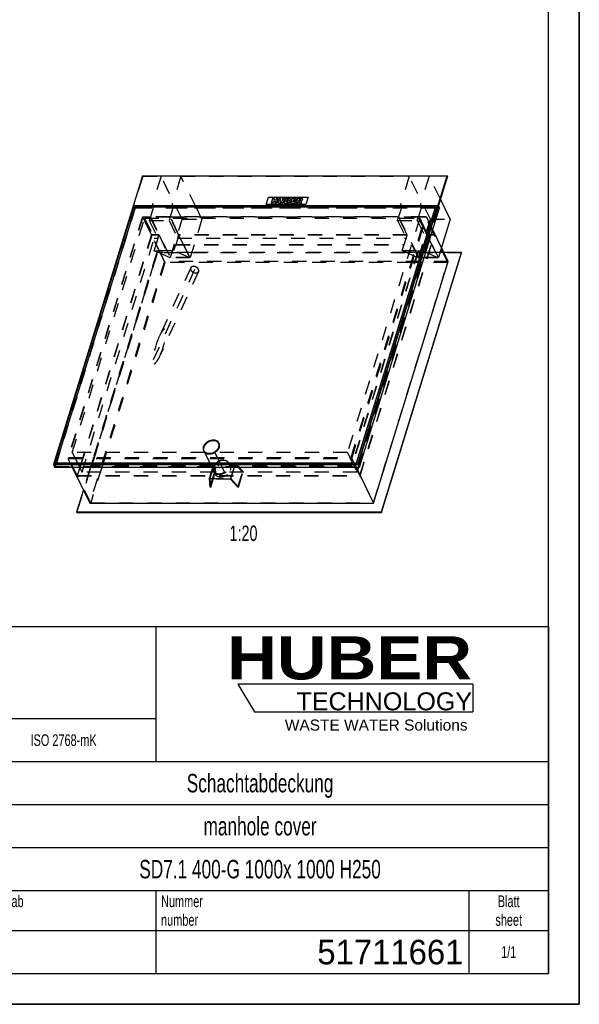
# Model space of a CAD drawing. Header units: millimetres. Extents: x 0 to 8400, y 0 to 5940.
# Tile 3 of 4: x 6577 to 8400, y 0 to 3206. Entities that reach past the tile are written whole.
import ezdxf

# ---------------------------------------------------------------- set-up
doc = ezdxf.new("R2010")
doc.units = ezdxf.units.MM
doc.header["$LTSCALE"] = 462
doc.linetypes.add('HIDDEN', pattern=[0.2, 0.1, -0.1])
doc.layers.get('0').update_dxf_attribs({"linetype": 'CONTINUOUS'})
for name, color, linetype in [('_ACHSEN', 7, 'CONTINUOUS'), ('_KURVEN', 7, 'CONTINUOUS'), ('_ZEICHNUNGSELEM', 7, 'CONTINUOUS'), ('DEFAULT_2', 8, 'HIDDEN'), ('HUBER_Logo_BL2', 7, 'CONTINUOUS')]:
    doc.layers.add(name, color=color, linetype=linetype)
doc.styles.get("Standard").update_dxf_attribs({"font": 'txt', "width": 0.7})
doc.styles.add('TEXTSTYLE_2', font='ariblk.ttf')
doc.styles.add('TEXTSTYLE_3', font='arial.ttf')
doc.styles.add('TEXTSTYLE_4', font='txt', dxfattribs={"width": 0.8})
doc.styles.add('TEXTSTYLE_5', font='txt')

# ---------------------------------------------------------------- blocks, each defined once
blk = doc.blocks.new('HUBER_LOGO_BL2', base_point=(7675, 1007.5))
at = {"layer": 'HUBER_Logo_BL2', "color": 5, "linetype": 'Continuous'}
for p, q in [((8052.9, 1042), (7287.9, 1042)), ((7287.9, 1042), (7341.9, 952)), ((8052.9, 1042), (8052.9, 952)), ((7341.9, 952), (8052.9, 952))]:
    blk.add_line(p, q, dxfattribs=at)
at = {"layer": 'HUBER_Logo_BL2', "color": 2, "linetype": 'Continuous', "attachment_point": 3, "line_spacing_factor": 0.78}
for s, insert, char_height, width, style in [('HUBER\\P\\fArial;\\H58.5;TECHNOLOGY ', (8050.7, 1198.2), 140.4, 775.343, 'TEXTSTYLE_2'), ('WASTE WATER Solutions', (8036, 927.2), 36, 594.067, 'TEXTSTYLE_3')]:
    blk.add_mtext(s, dxfattribs=dict(at, insert=insert, char_height=char_height, width=width, style=style))
blk = doc.blocks.new('*T16')
at = {"color": 3, "linetype": 'Continuous'}
for p, q in [((0, 0), (3680, 0)), ((0, 0), (0, -1130)), ((2400, 0), (2400, -440)), ((3680, 0), (3680, -1130)), ((0, -300), (2400, -300)), ((1800, -300), (1800, -1130)), ((0, -440), (3680, -440)), ((160, -440), (160, -860)), ((540, -440), (540, -990)), ((770, -440), (770, -860)), ((940, -440), (940, -990)), ((1254, -440), (1254, -860)), ((1568, -440), (1568, -860)), ((0, -524), (1800, -524)), ((0, -608), (1800, -608)), ((1800, -580), (3680, -580)), ((0, -692), (1800, -692)), ((1800, -720), (3680, -720)), ((940, -776), (1800, -776)), ((0, -860), (3680, -860)), ((2400, -860), (2400, -1130)), ((3420, -860), (3420, -1130)), ((0, -990), (3680, -990)), ((0, -1130), (3680, -1130))]:
    blk.add_line(p, q, dxfattribs=at)
at = {"layer": '_ZEICHNUNGSELEM', "color": 2, "linetype": 'Continuous', "line_spacing_factor": 0.96}
for s, insert, char_height, width, attachment_point in [('Diese Zeichnung ist geistiges Eigentum der Fa. HUBER SE und damit urheberrechtlich \\Pgeschuetzt. Zuwiderhandlungen verpflichten zum Schadensersatz.\\PThis is a copyrighted drawing which is the intellectual property of HUBER SE.\\PAny contravening offender will be held liabel for payment of damages.', (17.5, -39.8), 38, 4429.714, 1), ('Technische Aenderungen vorbehalten / Subject to change', (17.5, -350), 40, 3049.524, 1), ('ISO 2768-mK', (2100, -351), 38, 665.905, 2), ('Datum/Date', (1271.5, -463), 38, 584.476, 1), ('Name', (1684, -463), 38, 253.333, 2), ('Schachtabdeckung', (2740, -480), 60, 1360, 2), ('Bear./Rev.', (957.5, -547), 38, 544.667, 1), ('ged', (1684, -547), 38, 177.333, 2), ('01.12.2021', (1411, -547), 38, 530.19, 2), ('Gepr./Appr.', (957.5, -631), 38, 598.952, 1), ('||', (1684, -631), 38, 101.333, 2), ('manhole cover', (2740, -620), 60, 1128.571, 2), ('-', (80, -631), 38, 68.762, 2), ('-', (350, -631), 38, 68.762, 2), ('-', (655, -631), 38, 68.762, 2), ('-', (855, -631), 38, 68.762, 2), ('Revi-\\Psion', (17.5, -726.6), 38, 276.857, 1), ('Aenderung\\PModification', (350, -726.6), 38, 591.714, 2), ('Tag\\PDate', (655, -726.6), 38, 220.762, 2), ('Norm. ', (957.5, -715), 38, 351.048, 1), ('Name', (855, -757), 38, 253.333, 2), ('SD7.1 400-G 1000x 1000 H250', (2740, -760), 60, 2454.286, 2), ('Projekt\\Pproject', (17.5, -875.6), 38, 367.333, 1), ('Massstab\\Pscale', (1817.5, -875.6), 38, 448.762, 1), ('Nummer\\Pnumber', (2417.5, -875.6), 38, 372.762, 1), ('Blatt\\Psheet', (3550, -875.6), 38, 260.571, 2), ('Simple Model', (1370, -906), 38, 656.857, 2), ('1:10', (1817.5, -1041), 38, 188.19, 1), ('1/1', (3550, -1041), 38, 159.238, 2)]:
    blk.add_mtext(s, dxfattribs=dict(at, insert=insert, char_height=char_height, width=width, attachment_point=attachment_point))
for s, insert, char_height, width, attachment_point, style in [('51711661', (3402.5, -1020), 80, 853.333, 3, 'TEXTSTYLE_5'), ('-', (17.5, -1035), 50, 36.667, 1, 'TEXTSTYLE_4')]:
    blk.add_mtext(s, dxfattribs=dict(at, insert=insert, char_height=char_height, width=width, attachment_point=attachment_point, style=style))

msp = doc.modelspace()

# ---------------------------------------------------------------- linework, layer by layer
at = {"color": 7, "linetype": 'Continuous'}
for p, q in [((8400, 0), (8400, 5940)), ((6977.08, 2697.1), (6686.6, 1757.11)), ((6977.08, 2697.1), (7969.98, 2697.1)), ((7679.5, 1757.11), (7969.98, 2697.1)), ((7970.59, 2695.85), (7941.06, 2600.29)), ((7970.59, 2695.85), (7969.98, 2697.1)), ((6948.9, 2599.97), (6688.92, 1758.67)), ((7938.12, 2599.97), (6948.9, 2599.97)), ((6952.29, 2593.06), (6948.9, 2599.97)), ((7678.14, 1758.67), (7938.12, 2599.97)), ((7944.72, 2592.83), (7941.06, 2600.29)), ((7979.36, 2555.99), (7947.46, 2621)), ((6952.98, 2595.27), (6695.9, 1763.37)), ((7931.14, 2595.27), (6952.98, 2595.27)), ((7674.07, 1763.37), (7931.14, 2595.27)), ((7674.68, 1762.13), (7931.75, 2594.02)), ((7683.77, 1748.4), (7944.72, 2592.83)), ((7931.14, 2595.27), (7931.75, 2594.02)), ((7935.82, 2592.51), (7931.28, 2592.51)), ((7979.36, 2555.99), (7950.83, 2463.69)), ((7973.06, 2418.39), (7922.59, 2521.23)), ((7755.15, 1602.95), (8016.1, 2447.37)), ((7755.76, 1601.7), (8016.71, 2446.13)), ((8016.1, 2447.37), (7958.84, 2447.37)), ((8016.1, 2447.37), (8016.71, 2446.13)), ((7730.03, 1631.93), (7973.06, 2418.39)), ((7177.33, 1801.93), (7176.72, 1803.18)), ((7225.81, 1825.72), (7225.2, 1826.97)), ((6695.9, 1763.37), (6696.51, 1762.13)), ((6695.9, 1763.37), (7674.07, 1763.37)), ((7674.07, 1763.37), (7674.68, 1762.13)), ((6686.6, 1757.11), (6690.87, 1748.4)), ((6686.6, 1757.11), (7679.5, 1757.11)), ((6688.92, 1758.67), (7678.14, 1758.67)), ((6690.87, 1748.4), (7683.77, 1748.4)), ((6696.17, 1762.82), (6694.89, 1758.67)), ((6696.51, 1762.13), (7674.68, 1762.13)), ((6748.13, 1748.4), (6805.28, 1631.93)), ((7672.87, 1748.4), (7730.03, 1631.93)), ((7679.5, 1757.11), (7683.77, 1748.4)), ((6784.37, 1674.54), (6762.25, 1602.95)), ((6762.25, 1602.95), (6762.86, 1601.7)), ((6762.25, 1602.95), (7755.15, 1602.95)), ((6805.28, 1631.93), (7730.03, 1631.93)), ((7755.15, 1602.95), (7755.76, 1601.7)), ((6762.86, 1601.7), (7755.76, 1601.7)), ((0, 0), (8400, 0))]:
    msp.add_line(p, q, dxfattribs=at)
at = {"color": 3, "linetype": 'Continuous'}
for p, q in [((8400, 5940), (8400, 0)), ((8400, 0), (0, 0))]:
    msp.add_line(p, q, dxfattribs=at)
at = {"color": 5, "linetype": 'Continuous'}
for p, q in [((8300, 100), (8300, 5840)), ((100, 100), (8300, 100))]:
    msp.add_line(p, q, dxfattribs=at)
at = {"color": 7, "linetype": 'Continuous'}
for points, knots in [([(7207.5, 1836.22), (7203.99, 1836.22), (7196.81, 1834.95), (7188.72, 1830.87), (7183.17, 1826.32), (7178.77, 1821.34), (7176.48, 1816.88), (7175.75, 1813.83)], [0, 0, 0, 0, 0.2546281, 0.5187276, 0.6482987, 0.772853, 1, 1, 1, 1]), ([(7225.2, 1826.97), (7224.5, 1828.39), (7222.55, 1831.08), (7218.36, 1834.05), (7213.2, 1835.85), (7209.44, 1836.22), (7207.5, 1836.22)], [0, 0, 0, 0, 0.2268552, 0.4650458, 0.7220539, 1, 1, 1, 1]), ([(7175.75, 1813.83), (7175.32, 1812.02), (7174.97, 1808.34), (7175.95, 1804.76), (7176.72, 1803.18)], [0, 0, 0, 0, 0.5145726, 1, 1, 1, 1]), ([(7176.72, 1803.18), (7177.42, 1801.75), (7179.38, 1799.06), (7183.56, 1796.1), (7188.72, 1794.29), (7192.48, 1793.92), (7194.43, 1793.92)], [0, 0, 0, 0, 0.2268552, 0.4650458, 0.7220539, 1, 1, 1, 1]), ([(7194.43, 1793.92), (7199.12, 1793.92), (7206.32, 1795.62), (7214.61, 1800.3), (7219.97, 1804.91), (7224, 1810.25), (7226.4, 1816), (7226.96, 1821.76), (7225.98, 1825.38), (7225.2, 1826.97)], [0, 0, 0, 0, 0.2699398, 0.4094269, 0.5451067, 0.6729258, 0.7905546, 0.8983622, 1, 1, 1, 1])]:
    msp.add_open_spline(points, degree=3, knots=knots, dxfattribs=at)
at = {"layer": '_ACHSEN', "color": 8, "linetype": 'HIDDEN'}
for p, q in [((7226.71, 1826.16), (7226.1, 1827.41)), ((7179.85, 1796.99), (6748.27, 1796.99)), ((7176.43, 1801.49), (7175.82, 1802.74)), ((7188.09, 1780.2), (7179.85, 1796.99)), ((7644.46, 1796.99), (7212.89, 1796.99)), ((7221.13, 1780.2), (7212.89, 1796.99)), ((7196.95, 1762.13), (7188.09, 1780.2)), ((7229.99, 1762.13), (7221.13, 1780.2)), ((7211.57, 1732.34), (6780, 1732.34)), ((7209.13, 1753.1), (6810.82, 1753.1)), ((7209.74, 1751.85), (6811.43, 1751.85)), ((7198.65, 1758.67), (7196.95, 1762.13)), ((7203.69, 1748.4), (7198.65, 1758.67)), ((7211.57, 1732.34), (7203.69, 1748.4)), ((7213.04, 1726.9), (7208.77, 1735.6)), ((7209.74, 1751.85), (7209.13, 1753.1)), ((7231.69, 1758.67), (7229.99, 1762.13)), ((7236.73, 1748.4), (7231.69, 1758.67)), ((7244.61, 1732.34), (7236.73, 1748.4)), ((7676.19, 1732.34), (7244.61, 1732.34)), ((7259.83, 1758.67), (7258.43, 1761.52)), ((7263.31, 1751.57), (7259.83, 1758.67)), ((7658.19, 1753.1), (7259.88, 1753.1)), ((7260.49, 1751.85), (7259.88, 1753.1)), ((7658.8, 1751.85), (7260.49, 1751.85))]:
    msp.add_line(p, q, dxfattribs=at)
at = {"layer": '_ACHSEN', "color": 7, "linetype": 'Continuous'}
for centre, start, end in [((7213.58, 1819.72), 28.54658, 31.54782), ((7189.57, 1807.94), 200.72912, 203.38265)]:
    msp.add_arc(centre, 14.63, start, end, dxfattribs=at)
at = {"layer": '_ACHSEN', "color": 8, "linetype": 'HIDDEN'}
for centre, radius, start, end in [((7195.99, 1807.58), 21.15, 162.82507, 164.23364), ((7189.53, 1807.92), 14.59, 203.3836, 206.13797), ((7213.62, 1819.74), 14.58, 26.13886, 28.54528), ((7208.08, 1819.56), 19.23, 346.49786, 348.05531), ((7250.03, 1745.07), 14.79, 13.0439, 26.0848)]:
    msp.add_arc(centre, radius, start, end, dxfattribs=at)
at = {"layer": '_ACHSEN', "color": 7, "linetype": 'Continuous'}
for points, knots in [([(7226.1, 1827.41), (7225.63, 1828.37), (7224.45, 1830.22), (7221.25, 1833.42), (7215.76, 1836.25), (7208.01, 1837.37), (7199.64, 1836.33), (7192.8, 1833.78), (7187.71, 1830.81), (7181.13, 1825.89), (7176.73, 1820.13), (7175.17, 1815.07)], [0, 0, 0, 0, 0.0509115, 0.1029645, 0.2135632, 0.3362482, 0.4697974, 0.6094202, 0.6796156, 0.7488696, 1, 1, 1, 1]), ([(7226.04, 1827.37), (7225.13, 1828.85), (7222.68, 1831.59), (7219.5, 1833.37), (7217.78, 1834.06)], [0, 0, 0, 0, 0.4842044, 1, 1, 1, 1]), ([(7226.75, 1815.07), (7227.39, 1817.14), (7227.87, 1820.4), (7227.25, 1824.58), (7226.54, 1826.5), (7226.1, 1827.41)], [0, 0, 0, 0, 0.5161113, 0.7604342, 1, 1, 1, 1]), ([(7175.17, 1815.07), (7174.53, 1813), (7174.05, 1809.75), (7174.67, 1805.57), (7175.38, 1803.64), (7175.82, 1802.74)], [0, 0, 0, 0, 0.5161113, 0.7604342, 1, 1, 1, 1]), ([(7175.63, 1813.33), (7175.13, 1811.56), (7174.61, 1807.97), (7175.27, 1804.38), (7175.89, 1802.76)], [0, 0, 0, 0, 0.5156782, 1, 1, 1, 1]), ([(7175.82, 1802.74), (7176.3, 1801.77), (7177.47, 1799.93), (7180.68, 1796.72), (7186.16, 1793.9), (7193.92, 1792.78), (7202.28, 1793.81), (7209.12, 1796.36), (7214.21, 1799.33), (7220.79, 1804.25), (7225.19, 1810.02), (7226.75, 1815.07)], [0, 0, 0, 0, 0.0509115, 0.1029645, 0.2135632, 0.3362482, 0.4697974, 0.6094202, 0.6796156, 0.7488696, 1, 1, 1, 1]), ([(7177.33, 1801.93), (7178.08, 1800.42), (7180.2, 1797.57), (7183.14, 1795.61), (7184.75, 1794.84)], [0, 0, 0, 0, 0.4864183, 1, 1, 1, 1]), ([(7226.9, 1815.58), (7227.26, 1817.31), (7227.51, 1820.82), (7226.55, 1824.22), (7225.81, 1825.72)], [0, 0, 0, 0, 0.5134471, 1, 1, 1, 1])]:
    msp.add_open_spline(points, degree=3, knots=knots, dxfattribs=at)
at = {"layer": '_ACHSEN', "color": 8, "linetype": 'HIDDEN'}
for points, knots in [([(7208.11, 1834.98), (7203.41, 1834.98), (7196.21, 1833.28), (7187.92, 1828.6), (7182.56, 1823.99), (7178.54, 1818.65), (7176.13, 1812.9), (7175.58, 1807.14), (7176.55, 1803.52), (7177.33, 1801.93)], [0, 0, 0, 0, 0.2699398, 0.4094269, 0.5451067, 0.6729258, 0.7905546, 0.8983622, 1, 1, 1, 1]), ([(7217.78, 1834.06), (7214.06, 1835.55), (7207.59, 1836.21), (7199.21, 1834.67), (7192.84, 1832.27), (7186.97, 1828.78), (7180.52, 1823.17), (7176.97, 1817.68), (7175.78, 1813.83)], [0, 0, 0, 0, 0.2352861, 0.3651691, 0.4989674, 0.6329248, 0.7632601, 1, 1, 1, 1]), ([(7225.81, 1825.72), (7225.11, 1827.15), (7223.16, 1829.84), (7218.97, 1832.8), (7213.81, 1834.61), (7210.05, 1834.98), (7208.11, 1834.98)], [0, 0, 0, 0, 0.2268552, 0.4650458, 0.7220539, 1, 1, 1, 1]), ([(7176.43, 1801.49), (7176.64, 1801.07), (7177.55, 1799.42), (7178.79, 1797.94), (7179.85, 1796.99)], [0, 0, 0, 0, 0.2478635, 1, 1, 1, 1]), ([(7179.85, 1796.99), (7180.76, 1796.16), (7182.84, 1794.66), (7186.45, 1793.07), (7190.49, 1792.1), (7196.43, 1791.67), (7204.22, 1792.86), (7210.1, 1795.37), (7212.89, 1796.99)], [0, 0, 0, 0, 0.1056676, 0.2170969, 0.3351133, 0.4596885, 0.7243293, 1, 1, 1, 1]), ([(7179.85, 1796.99), (7180.76, 1796.16), (7182.84, 1794.66), (7186.45, 1793.07), (7190.49, 1792.1), (7196.43, 1791.67), (7204.22, 1792.86), (7210.1, 1795.37), (7212.89, 1796.99)], [0, 0, 0, 0, 0.1056676, 0.2170969, 0.3351133, 0.4596885, 0.7243293, 1, 1, 1, 1]), ([(7195.04, 1792.68), (7198.55, 1792.68), (7205.72, 1793.95), (7213.82, 1798.03), (7219.36, 1802.58), (7223.77, 1807.56), (7226.05, 1812.02), (7226.78, 1815.07)], [0, 0, 0, 0, 0.2546281, 0.5187276, 0.6482987, 0.772853, 1, 1, 1, 1]), ([(7212.89, 1796.99), (7216.31, 1798.98), (7222.29, 1803.77), (7226.31, 1810.42), (7227.36, 1813.83)], [0, 0, 0, 0, 0.5258768, 1, 1, 1, 1]), ([(7227.36, 1813.83), (7228, 1815.9), (7228.48, 1819.15), (7227.86, 1823.33), (7227.15, 1825.26), (7226.71, 1826.16)], [0, 0, 0, 0, 0.5161113, 0.7604342, 1, 1, 1, 1]), ([(7184.75, 1794.84), (7185.5, 1794.48), (7188.78, 1793.17), (7192.35, 1792.68), (7195.04, 1792.68)], [0, 0, 0, 0, 0.23708, 1, 1, 1, 1]), ([(7258.43, 1761.52), (7257.99, 1762.41), (7256.92, 1764.13), (7254.03, 1767.16), (7249.12, 1769.95), (7242.09, 1771.37), (7234.39, 1770.91), (7226.61, 1768.63), (7217.27, 1763.6), (7211.51, 1757.65), (7209.13, 1753.1)], [0, 0, 0, 0, 0.050653, 0.1022921, 0.2112763, 0.3312744, 0.4619214, 0.5996853, 0.7392625, 1, 1, 1, 1]), ([(7208.12, 1747.94), (7207.48, 1745.86), (7207, 1742.61), (7207.62, 1738.43), (7208.33, 1736.51), (7208.77, 1735.6)], [0, 0, 0, 0, 0.5161113, 0.7604342, 1, 1, 1, 1]), ([(7209.74, 1751.85), (7209.57, 1751.53), (7208.95, 1750.27), (7208.43, 1748.94), (7208.12, 1747.94)], [0, 0, 0, 0, 0.2556699, 1, 1, 1, 1]), ([(7208.77, 1735.6), (7209.24, 1734.64), (7210.42, 1732.79), (7213.62, 1729.59), (7219.1, 1726.76), (7226.86, 1725.64), (7235.22, 1726.68), (7242.06, 1729.23), (7247.16, 1732.2), (7253.73, 1737.12), (7258.13, 1742.88), (7259.7, 1747.94)], [0, 0, 0, 0, 0.0509115, 0.1029645, 0.2135632, 0.3362482, 0.4697974, 0.6094202, 0.6796156, 0.7488696, 1, 1, 1, 1]), ([(7212.39, 1739.24), (7211.75, 1737.16), (7211.27, 1733.91), (7211.89, 1729.73), (7212.6, 1727.8), (7213.04, 1726.9)], [0, 0, 0, 0, 0.5161113, 0.7604342, 1, 1, 1, 1]), ([(7211.57, 1732.34), (7212.48, 1731.51), (7214.57, 1730.01), (7218.17, 1728.42), (7222.22, 1727.45), (7228.16, 1727.03), (7235.95, 1728.21), (7241.83, 1730.72), (7244.61, 1732.34)], [0, 0, 0, 0, 0.1056676, 0.2170969, 0.3351133, 0.4596885, 0.7243293, 1, 1, 1, 1]), ([(7263.31, 1751.57), (7262.84, 1752.53), (7261.66, 1754.38), (7258.46, 1757.59), (7252.98, 1760.41), (7245.22, 1761.53), (7236.86, 1760.5), (7230.02, 1757.94), (7224.92, 1754.97), (7218.35, 1750.06), (7213.95, 1744.29), (7212.39, 1739.24)], [0, 0, 0, 0, 0.0509115, 0.1029645, 0.2135632, 0.3362482, 0.4697974, 0.6094202, 0.6796156, 0.7488696, 1, 1, 1, 1]), ([(7213.04, 1726.9), (7213.51, 1725.94), (7214.69, 1724.09), (7217.89, 1720.88), (7223.37, 1718.06), (7231.13, 1716.94), (7239.49, 1717.97), (7246.33, 1720.53), (7251.43, 1723.5), (7258, 1728.41), (7262.4, 1734.18), (7263.97, 1739.24)], [0, 0, 0, 0, 0.0509115, 0.1029645, 0.2135632, 0.3362482, 0.4697974, 0.6094202, 0.6796156, 0.7488696, 1, 1, 1, 1]), ([(7259.88, 1753.1), (7260.02, 1754.56), (7259.94, 1757.47), (7259.05, 1760.25), (7258.43, 1761.52)], [0, 0, 0, 0, 0.5092385, 1, 1, 1, 1]), ([(7259.7, 1747.94), (7259.8, 1748.26), (7260.16, 1749.55), (7260.4, 1750.87), (7260.49, 1751.85)], [0, 0, 0, 0, 0.255631, 1, 1, 1, 1]), ([(7263.97, 1739.24), (7264.44, 1740.75), (7265.02, 1743.82), (7264.78, 1746.95), (7264.44, 1748.41)], [0, 0, 0, 0, 0.5150137, 1, 1, 1, 1])]:
    msp.add_open_spline(points, degree=3, knots=knots, dxfattribs=at)
at = {"layer": '_KURVEN', "color": 4, "linetype": 'Continuous'}
for p, q in [((7380.25, 2603.88), (7387.51, 2627.38)), ((7509.2, 2603.88), (7380.25, 2603.88)), ((7387.51, 2627.38), (7516.46, 2627.38)), ((7400.95, 2623.46), (7396.11, 2607.8)), ((7396.11, 2607.8), (7401.8, 2607.8)), ((7406.64, 2623.46), (7400.95, 2623.46)), ((7401.8, 2607.8), (7403.76, 2614.14)), ((7403.76, 2614.14), (7409.98, 2614.14)), ((7404.95, 2617.98), (7406.64, 2623.46)), ((7411.17, 2617.98), (7404.95, 2617.98)), ((7409.98, 2614.14), (7408.02, 2607.8)), ((7408.02, 2607.8), (7413.74, 2607.8)), ((7412.86, 2623.46), (7411.17, 2617.98)), ((7418.58, 2623.46), (7412.86, 2623.46)), ((7413.74, 2607.8), (7418.58, 2623.46)), ((7422.38, 2623.46), (7419.49, 2614.12)), ((7428.06, 2623.46), (7422.38, 2623.46)), ((7425.1, 2613.9), (7428.06, 2623.46)), ((7434.35, 2623.46), (7431.39, 2613.9)), ((7440.03, 2623.46), (7434.35, 2623.46)), ((7437.14, 2614.12), (7440.03, 2623.46)), ((7443.81, 2623.46), (7438.97, 2607.8)), ((7438.97, 2607.8), (7448.8, 2607.8)), ((7454.47, 2623.46), (7443.81, 2623.46)), ((7445.75, 2611.16), (7446.73, 2614.34)), ((7448.66, 2611.16), (7445.75, 2611.16)), ((7446.73, 2614.34), (7449.62, 2614.34)), ((7447.66, 2617.32), (7448.57, 2620.29)), ((7450.13, 2617.32), (7447.66, 2617.32)), ((7448.57, 2620.29), (7451.09, 2620.29)), ((7463.8, 2623.46), (7458.96, 2607.8)), ((7458.96, 2607.8), (7474.49, 2607.8)), ((7479.06, 2623.46), (7463.8, 2623.46)), ((7465.76, 2611.35), (7466.72, 2614.43)), ((7475.59, 2611.35), (7465.76, 2611.35)), ((7466.72, 2614.43), (7475.58, 2614.43)), ((7467.71, 2617.63), (7468.48, 2620.12)), ((7476.56, 2617.63), (7467.71, 2617.63)), ((7468.48, 2620.12), (7478.03, 2620.12)), ((7474.49, 2607.8), (7475.59, 2611.35)), ((7475.58, 2614.43), (7476.56, 2617.63)), ((7482.48, 2623.46), (7477.64, 2607.8)), ((7477.64, 2607.8), (7483.35, 2607.8)), ((7478.03, 2620.12), (7479.06, 2623.46)), ((7491.96, 2623.46), (7482.48, 2623.46)), ((7483.35, 2607.8), (7485.32, 2614.16)), ((7485.32, 2614.16), (7485.82, 2614.16)), ((7486.23, 2617.12), (7487.22, 2620.3)), ((7488.63, 2617.12), (7486.23, 2617.12)), ((7487.22, 2620.3), (7489.72, 2620.3)), ((7487.76, 2612.59), (7489.32, 2607.8)), ((7489.32, 2607.8), (7495.76, 2607.8)), ((7495.76, 2607.8), (7494.39, 2612.33)), ((7516.46, 2627.38), (7509.2, 2603.88))]:
    msp.add_line(p, q, dxfattribs=at)
at = {"layer": '_KURVEN', "color": 8, "linetype": 'HIDDEN'}
msp.add_line((7146.82, 2391.89), (7010.89, 2095.18), dxfattribs=at)
at = {"layer": '_KURVEN', "color": 4, "linetype": 'Continuous'}
for points in [[(7419.2, 2611.47), (7419.16, 2612.48), (7419.25, 2613.36), (7419.49, 2614.12)], [(7419.85, 2609.67), (7419.44, 2610.26), (7419.22, 2610.85), (7419.2, 2611.47)], [(7421.39, 2608.32), (7420.77, 2608.64), (7420.26, 2609.09), (7419.85, 2609.67)], [(7423.85, 2607.69), (7422.82, 2607.8), (7421.99, 2608), (7421.39, 2608.32)], [(7426.74, 2607.53), (7425.83, 2607.53), (7424.87, 2607.58), (7423.85, 2607.69)], [(7425.1, 2613.9), (7424.84, 2613.05), (7424.91, 2612.38), (7425.31, 2611.9)], [(7425.31, 2611.9), (7425.72, 2611.42), (7426.42, 2611.19), (7427.41, 2611.19)], [(7430.88, 2608.05), (7429.67, 2607.71), (7428.28, 2607.53), (7426.74, 2607.53)], [(7427.41, 2611.19), (7428.39, 2611.19), (7429.23, 2611.42), (7429.93, 2611.89)], [(7429.93, 2611.89), (7430.63, 2612.36), (7431.13, 2613.03), (7431.39, 2613.9)], [(7433.56, 2609.35), (7432.64, 2608.73), (7431.75, 2608.3), (7430.88, 2608.05)], [(7435.82, 2611.51), (7435.23, 2610.68), (7434.48, 2609.97), (7433.56, 2609.35)], [(7437.14, 2614.12), (7436.86, 2613.2), (7436.41, 2612.33), (7435.82, 2611.51)], [(7448.66, 2611.16), (7449.64, 2611.16), (7450.37, 2611.3), (7450.87, 2611.6)], [(7451.41, 2608.01), (7450.09, 2607.86), (7449.21, 2607.8), (7448.8, 2607.8)], [(7451.58, 2613.91), (7451.26, 2614.19), (7450.62, 2614.34), (7449.62, 2614.34)], [(7450.13, 2617.32), (7451.01, 2617.32), (7451.67, 2617.45), (7452.1, 2617.7)], [(7450.87, 2611.6), (7451.36, 2611.9), (7451.68, 2612.3), (7451.84, 2612.8)], [(7452.78, 2619.91), (7452.51, 2620.16), (7451.94, 2620.29), (7451.09, 2620.29)], [(7453.73, 2608.52), (7453.18, 2608.29), (7452.4, 2608.12), (7451.41, 2608.01)], [(7451.84, 2612.8), (7451.98, 2613.26), (7451.89, 2613.63), (7451.58, 2613.91)], [(7452.1, 2617.7), (7452.53, 2617.96), (7452.82, 2618.35), (7452.98, 2618.84)], [(7452.98, 2618.84), (7453.11, 2619.29), (7453.05, 2619.65), (7452.78, 2619.91)], [(7456.03, 2610.06), (7455.38, 2609.41), (7454.62, 2608.9), (7453.73, 2608.52)], [(7454.47, 2623.46), (7456.24, 2623.46), (7457.48, 2623.09), (7458.21, 2622.34)], [(7457.03, 2617.18), (7456.43, 2616.73), (7455.66, 2616.39), (7454.72, 2616.13)], [(7454.72, 2616.13), (7455.95, 2615.86), (7456.77, 2615.4), (7457.2, 2614.73)], [(7457.37, 2612.25), (7457.12, 2611.44), (7456.67, 2610.71), (7456.03, 2610.06)], [(7458.78, 2619.56), (7458.49, 2618.63), (7457.91, 2617.84), (7457.03, 2617.18)], [(7457.2, 2614.73), (7457.62, 2614.07), (7457.68, 2613.25), (7457.37, 2612.25)], [(7458.21, 2622.34), (7458.93, 2621.59), (7459.12, 2620.67), (7458.78, 2619.56)], [(7487.09, 2613.79), (7486.76, 2614.03), (7486.34, 2614.16), (7485.82, 2614.16)], [(7487.76, 2612.59), (7487.56, 2613.2), (7487.35, 2613.6), (7487.09, 2613.79)], [(7488.63, 2617.12), (7488.88, 2617.12), (7489.41, 2617.18), (7490.21, 2617.32)], [(7491.71, 2619.89), (7491.42, 2620.16), (7490.75, 2620.3), (7489.72, 2620.3)], [(7490.21, 2617.32), (7490.6, 2617.39), (7490.95, 2617.56), (7491.28, 2617.82)], [(7491.28, 2617.82), (7491.59, 2618.08), (7491.82, 2618.39), (7491.92, 2618.73)], [(7491.92, 2618.73), (7492.08, 2619.23), (7492.01, 2619.62), (7491.71, 2619.89)], [(7494.13, 2615.32), (7493.57, 2615.08), (7492.84, 2614.87), (7491.94, 2614.71)], [(7491.94, 2614.71), (7492.55, 2614.51), (7492.99, 2614.32), (7493.24, 2614.13)], [(7491.96, 2623.46), (7493.72, 2623.46), (7495.03, 2623.34), (7495.88, 2623.08)], [(7493.24, 2614.13), (7493.41, 2614), (7493.63, 2613.73), (7493.9, 2613.3)], [(7493.9, 2613.3), (7494.16, 2612.89), (7494.33, 2612.56), (7494.39, 2612.33)], [(7496.4, 2616.86), (7495.77, 2616.23), (7495.01, 2615.72), (7494.13, 2615.32)], [(7495.88, 2623.08), (7496.73, 2622.82), (7497.32, 2622.34), (7497.68, 2621.65)], [(7497.76, 2619.12), (7497.49, 2618.24), (7497.03, 2617.49), (7496.4, 2616.86)], [(7497.68, 2621.65), (7498.04, 2620.95), (7498.06, 2620.11), (7497.76, 2619.12)]]:
    msp.add_open_spline(points, degree=3, dxfattribs=at)
at = {"layer": 'DEFAULT_2', "color": 8, "linetype": 'HIDDEN'}
for p, q in [((6977.69, 2695.85), (6948.15, 2600.29)), ((6977.69, 2695.85), (6977.08, 2697.1)), ((6977.69, 2695.85), (7037.56, 2695.85)), ((7037.56, 2695.85), (7008.02, 2600.29)), ((7106.19, 2555.99), (7037.56, 2695.85)), ((7102.03, 2695.85), (7072.5, 2600.29)), ((7102.03, 2695.85), (7846.25, 2695.85)), ((7151.39, 2595.27), (7102.03, 2695.85)), ((7846.25, 2695.85), (7816.71, 2600.29)), ((7914.88, 2555.99), (7846.25, 2695.85)), ((7910.72, 2695.85), (7881.19, 2600.29)), ((7970.59, 2695.85), (7910.72, 2695.85)), ((7947.46, 2621), (7910.72, 2695.85)), ((6951.81, 2592.83), (6948.15, 2600.29)), ((6948.15, 2600.29), (7008.02, 2600.29)), ((7008.02, 2600.29), (7011.68, 2592.83)), ((7072.5, 2600.29), (7816.71, 2600.29)), ((7076.16, 2592.83), (7072.5, 2600.29)), ((7816.71, 2600.29), (7820.38, 2592.83)), ((7881.19, 2600.29), (7941.06, 2600.29)), ((7884.85, 2592.83), (7881.19, 2600.29)), ((7941.78, 2592.51), (7938.12, 2599.97)), ((6951.81, 2592.83), (6690.87, 1748.4)), ((6952.56, 2592.51), (6696.17, 1762.82)), ((6953.59, 2594.02), (6696.51, 1762.13)), ((6951.81, 2592.83), (7011.68, 2592.83)), ((6952.56, 2592.51), (6952.29, 2593.06)), ((7931.28, 2592.51), (6952.56, 2592.51)), ((6952.98, 2595.27), (6953.59, 2594.02)), ((7931.75, 2594.02), (6953.59, 2594.02)), ((7011.68, 2592.83), (7002.73, 2563.85)), ((7076.16, 2592.83), (7067.2, 2563.85)), ((7076.16, 2592.83), (7820.38, 2592.83)), ((7170.66, 2555.99), (7151.39, 2595.27)), ((7681.8, 1751.21), (7941.78, 2592.51)), ((7820.38, 2592.83), (7811.42, 2563.85)), ((7884.85, 2592.83), (7875.89, 2563.85)), ((7944.72, 2592.83), (7884.85, 2592.83)), ((7941.78, 2592.51), (7935.82, 2592.51)), ((6976.94, 2563.85), (6733.9, 1777.39)), ((6977.69, 2563.52), (6735.62, 1780.2)), ((6748.27, 1796.99), (6983.8, 2559.16)), ((6976.94, 2563.85), (7002.73, 2563.85)), ((6976.94, 2563.85), (7048.32, 2418.39)), ((7006.36, 2505.09), (6977.69, 2563.52)), ((7898.75, 2563.52), (6977.69, 2563.52)), ((6983.8, 2559.16), (7879.99, 2559.16)), ((6983.8, 2559.16), (7015.53, 2494.52)), ((7002.24, 2562.28), (6998.98, 2551.7)), ((6998.98, 2551.7), (7063.45, 2551.7)), ((6998.98, 2551.7), (7027.04, 2494.52)), ((7002.24, 2562.28), (7030.31, 2505.09)), ((7066.72, 2562.28), (7002.24, 2562.28)), ((7002.73, 2563.85), (7067.7, 2431.44)), ((7066.72, 2562.28), (7063.45, 2551.7)), ((7063.45, 2551.7), (7091.51, 2494.52)), ((7094.78, 2505.09), (7066.72, 2562.28)), ((7067.2, 2563.85), (7811.42, 2563.85)), ((7132.18, 2431.44), (7067.2, 2563.85)), ((7067.7, 2431.44), (7106.19, 2555.99)), ((7106.19, 2555.99), (7170.66, 2555.99)), ((7170.66, 2555.99), (7144.87, 2472.52)), ((7879.99, 2559.16), (7644.46, 1796.99)), ((7656.68, 1780.2), (7898.75, 2563.52)), ((7658.65, 1777.39), (7901.68, 2563.85)), ((7807.67, 2551.7), (7810.93, 2562.28)), ((7807.67, 2551.7), (7872.14, 2551.7)), ((7807.67, 2551.7), (7835.73, 2494.52)), ((7839, 2505.09), (7810.93, 2562.28)), ((7875.41, 2562.28), (7810.93, 2562.28)), ((7811.42, 2563.85), (7876.39, 2431.44)), ((7872.14, 2551.7), (7875.41, 2562.28)), ((7872.14, 2551.7), (7900.2, 2494.52)), ((7875.41, 2562.28), (7889.49, 2533.58)), ((7875.89, 2563.85), (7901.68, 2563.85)), ((7940.87, 2431.44), (7875.89, 2563.85)), ((7876.39, 2431.44), (7914.88, 2555.99)), ((7879.99, 2559.16), (7890.67, 2537.4)), ((7889.49, 2533.58), (7903.47, 2505.09)), ((7890.67, 2537.4), (7905.14, 2507.91)), ((7927.42, 2505.09), (7898.75, 2563.52)), ((7914.41, 2537.91), (7901.68, 2563.85)), ((7917.19, 2532.24), (7914.41, 2537.91)), ((7914.88, 2555.99), (7979.36, 2555.99)), ((7006.97, 2503.85), (6764.9, 1720.52)), ((7006.36, 2505.09), (6782.35, 1780.2)), ((7030.31, 2505.09), (7006.36, 2505.09)), ((7030.92, 2503.85), (7006.97, 2503.85)), ((7036.37, 2443.94), (7006.97, 2503.85)), ((7015.36, 2453.52), (7030.92, 2503.85)), ((7027.04, 2494.52), (7030.31, 2505.09)), ((7030.92, 2503.85), (7067.22, 2429.88)), ((7095.39, 2503.85), (7085.71, 2472.52)), ((7094.78, 2505.09), (7091.51, 2494.52)), ((7839, 2505.09), (7094.78, 2505.09)), ((7839.61, 2503.85), (7095.39, 2503.85)), ((7110.77, 2472.52), (7095.39, 2503.85)), ((7685.35, 1721.76), (7927.42, 2505.09)), ((7685.96, 1720.52), (7928.03, 2503.85)), ((7829.93, 2472.52), (7839.61, 2503.85)), ((7835.73, 2494.52), (7839, 2505.09)), ((7875.91, 2429.88), (7839.61, 2503.85)), ((7904.08, 2503.85), (7888.53, 2453.52)), ((7903.47, 2505.09), (7900.2, 2494.52)), ((7904.27, 2505.09), (7903.47, 2505.09)), ((7928.03, 2503.85), (7904.08, 2503.85)), ((7904.08, 2503.85), (7906.74, 2498.43)), ((7906.53, 2505.09), (7904.27, 2505.09)), ((7905.14, 2507.91), (7907.92, 2502.25)), ((7908.8, 2505.09), (7906.53, 2505.09)), ((7907.92, 2502.25), (7911.72, 2494.52)), ((7917.61, 2505.09), (7908.8, 2505.09)), ((7922.59, 2521.23), (7917.19, 2532.24)), ((7927.42, 2505.09), (7917.61, 2505.09)), ((7971.35, 2415.58), (7928.03, 2503.85)), ((6780, 1732.34), (7015.53, 2494.52)), ((7015.53, 2494.52), (7027.04, 2494.52)), ((7078.97, 2453.92), (7085.1, 2473.76)), ((7085.1, 2473.76), (7829.32, 2473.76)), ((7085.71, 2472.52), (7085.1, 2473.76)), ((7085.71, 2472.52), (7829.93, 2472.52)), ((7091.51, 2494.52), (7835.73, 2494.52)), ((7131.69, 2429.88), (7110.77, 2472.52)), ((7144.87, 2472.52), (7132.18, 2431.44)), ((7911.72, 2494.52), (7681.15, 1748.4)), ((7823.18, 2453.92), (7829.32, 2473.76)), ((7829.93, 2472.52), (7829.32, 2473.76)), ((7900.2, 2494.52), (7911.72, 2494.52)), ((7906.74, 2498.43), (7912.14, 2487.42)), ((7912.14, 2487.42), (7940.38, 2429.88)), ((7023.8, 2446.13), (6762.86, 1601.7)), ((6810.82, 1753.1), (7027.39, 2453.92)), ((7023.19, 2447.37), (6817.02, 1780.2)), ((6820.19, 1780.2), (7028.26, 2453.52)), ((7015.36, 2453.52), (7028.26, 2453.52)), ((7026.67, 2448.37), (7015.36, 2453.52)), ((7023.19, 2447.37), (7023.8, 2446.13)), ((7026.36, 2447.37), (7023.19, 2447.37)), ((8016.71, 2446.13), (7023.8, 2446.13)), ((7028.85, 2447.37), (7026.36, 2447.37)), ((7067.22, 2429.88), (7026.67, 2448.37)), ((7027.39, 2453.92), (7078.97, 2453.92)), ((7028.26, 2453.52), (7027.39, 2453.92)), ((7137.1, 2447.37), (7028.85, 2447.37)), ((7050.29, 2415.58), (7036.37, 2443.94)), ((7131.69, 2429.88), (7078.97, 2453.92)), ((7837.54, 2447.37), (7137.1, 2447.37)), ((7874.76, 2453.92), (7658.19, 1753.1)), ((7875.64, 2453.52), (7658.8, 1751.85)), ((7823.18, 2453.92), (7874.76, 2453.92)), ((7859.73, 2437.26), (7823.18, 2453.92)), ((7862.85, 2447.37), (7837.54, 2447.37)), ((7875.91, 2429.88), (7859.73, 2437.26)), ((7886.43, 2447.37), (7862.85, 2447.37)), ((7875.64, 2453.52), (7874.76, 2453.92)), ((7875.64, 2453.52), (7888.53, 2453.52)), ((7890.97, 2447.37), (7886.43, 2447.37)), ((7892.33, 2451.79), (7888.53, 2453.52)), ((7899.77, 2447.37), (7890.97, 2447.37)), ((7900.05, 2448.27), (7892.33, 2451.79)), ((7945.79, 2447.37), (7899.77, 2447.37)), ((7940.38, 2429.88), (7900.05, 2448.27)), ((7950.83, 2463.69), (7940.87, 2431.44)), ((7958.84, 2447.37), (7945.79, 2447.37)), ((7048.32, 2418.39), (6805.28, 1631.93)), ((7050.29, 2415.58), (6853.94, 1780.2)), ((7973.06, 2418.39), (7048.32, 2418.39)), ((7853.03, 2415.58), (7050.29, 2415.58)), ((7131.69, 2429.88), (7067.22, 2429.88)), ((7132.18, 2431.44), (7067.7, 2431.44)), ((7729.28, 1632.25), (7971.35, 2415.58)), ((7876.61, 2415.58), (7853.03, 2415.58)), ((7881.03, 2429.88), (7875.91, 2429.88)), ((7940.87, 2431.44), (7876.39, 2431.44)), ((7881.14, 2415.58), (7876.61, 2415.58)), ((7885.56, 2429.88), (7881.03, 2429.88)), ((7889.94, 2415.58), (7881.14, 2415.58)), ((7894.36, 2429.88), (7885.56, 2429.88)), ((7971.35, 2415.58), (7889.94, 2415.58)), ((7940.38, 2429.88), (7894.36, 2429.88)), ((7134.09, 2397.72), (7031.01, 2172.72)), ((7159.55, 2386.06), (7033.53, 2111)), ((6748.27, 1796.99), (6756.51, 1780.2)), ((7644.46, 1796.99), (7652.7, 1780.2)), ((6733.9, 1777.39), (7658.65, 1777.39)), ((6733.9, 1777.39), (6741.39, 1762.13)), ((6764.29, 1721.76), (6735.62, 1780.2)), ((6735.62, 1780.2), (7656.68, 1780.2)), ((6756.51, 1780.2), (6765.38, 1762.13)), ((6782.35, 1780.2), (6776.77, 1762.13)), ((6817.02, 1780.2), (6811.44, 1762.13)), ((6814.6, 1762.13), (6820.19, 1780.2)), ((6853.94, 1780.2), (6848.35, 1762.13)), ((7652.7, 1780.2), (7661.57, 1762.13)), ((7685.35, 1721.76), (7656.68, 1780.2)), ((7658.65, 1777.39), (7666.14, 1762.13)), ((6692.58, 1751.21), (6688.92, 1758.67)), ((6694.89, 1758.67), (6692.58, 1751.21)), ((6692.58, 1751.21), (7681.8, 1751.21)), ((6741.39, 1762.13), (6743.09, 1758.67)), ((6743.09, 1758.67), (6748.13, 1748.4)), ((6772.37, 1747.89), (6764.29, 1721.76)), ((6765.38, 1762.13), (6767.07, 1758.67)), ((6767.07, 1758.67), (6772.11, 1748.4)), ((6772.11, 1748.4), (6780, 1732.34)), ((6772.52, 1748.4), (6772.37, 1747.89)), ((6775.7, 1758.67), (6772.52, 1748.4)), ((6776.77, 1762.13), (6775.7, 1758.67)), ((6807.2, 1748.4), (6784.37, 1674.54)), ((6810.37, 1758.67), (6807.2, 1748.4)), ((6844.11, 1748.4), (6808.22, 1632.25)), ((6811.44, 1762.13), (6810.37, 1758.67)), ((6811.43, 1751.85), (6810.82, 1753.1)), ((6811.43, 1751.85), (6813.53, 1758.67)), ((6813.53, 1758.67), (6814.6, 1762.13)), ((6847.29, 1758.67), (6844.11, 1748.4)), ((6848.35, 1762.13), (6847.29, 1758.67)), ((7194.78, 1711.51), (7206.18, 1748.4)), ((7196.81, 1710.26), (7211.81, 1758.83)), ((7197.37, 1683.86), (7212.38, 1732.42)), ((7206.18, 1748.4), (7209.36, 1758.67)), ((7209.36, 1758.67), (7209.79, 1760.07)), ((7212.38, 1732.42), (7209.79, 1760.07)), ((7209.79, 1760.07), (7259.14, 1760.07)), ((7279.14, 1758.83), (7211.81, 1758.83)), ((7211.81, 1758.83), (7211.83, 1758.67)), ((7211.83, 1758.67), (7212.79, 1748.4)), ((7214.32, 1732.1), (7212.38, 1732.42)), ((7212.79, 1748.4), (7214.32, 1732.1)), ((7212.84, 1727.31), (7214.32, 1732.1)), ((7259.14, 1760.07), (7279.94, 1760.07)), ((7264.13, 1710.26), (7279.14, 1758.83)), ((7264.93, 1711.51), (7276.33, 1748.4)), ((7276.33, 1748.4), (7279.51, 1758.67)), ((7302.87, 1732.1), (7279.14, 1758.83)), ((7279.51, 1758.67), (7279.94, 1760.07)), ((7279.94, 1760.07), (7281.18, 1758.67)), ((7281.18, 1758.67), (7290.3, 1748.4)), ((7287.86, 1683.54), (7302.87, 1732.1)), ((7289.48, 1683.86), (7304.49, 1732.42)), ((7290.3, 1748.4), (7304.49, 1732.42)), ((7304.49, 1732.42), (7302.87, 1732.1)), ((7658.8, 1751.85), (7658.19, 1753.1)), ((7661.57, 1762.13), (7663.27, 1758.67)), ((7663.27, 1758.67), (7668.3, 1748.4)), ((7666.14, 1762.13), (7667.83, 1758.67)), ((7667.83, 1758.67), (7672.87, 1748.4)), ((7668.3, 1748.4), (7676.19, 1732.34)), ((7681.15, 1748.4), (7676.19, 1732.34)), ((7681.8, 1751.21), (7678.14, 1758.67)), ((6764.29, 1721.76), (7685.35, 1721.76)), ((6764.9, 1720.52), (7685.96, 1720.52)), ((6808.22, 1632.25), (6764.9, 1720.52)), ((7197.37, 1683.86), (7194.78, 1711.51)), ((7194.78, 1711.51), (7264.93, 1711.51)), ((7264.13, 1710.26), (7196.81, 1710.26)), ((7196.81, 1710.26), (7199.31, 1683.54)), ((7199.31, 1683.54), (7212.84, 1727.31)), ((7287.86, 1683.54), (7264.13, 1710.26)), ((7264.93, 1711.51), (7289.48, 1683.86)), ((7729.28, 1632.25), (7685.96, 1720.52)), ((7199.31, 1683.54), (7197.37, 1683.86)), ((7289.48, 1683.86), (7287.86, 1683.54)), ((6808.22, 1632.25), (7729.28, 1632.25))]:
    msp.add_line(p, q, dxfattribs=at)
for start_param, end_param in [(0.0672502, 1.0596932), (-2.0818994, 0.0672502), (1.0596932, 3.2088429), (-3.0743424, -2.0818994)]:
    msp.add_ellipse((7032.27, 2141.86), major_axis=(18.27, 56.32), ratio=0.2076142, start_param=start_param, end_param=end_param, dxfattribs=at)
for points, knots in [([(7134.09, 2397.72), (7133.72, 2396.91), (7133.29, 2395.08), (7133.67, 2392.19), (7134.99, 2389.33), (7137.91, 2385.7), (7143.05, 2382.33), (7147.93, 2381.22), (7150.35, 2381.22)], [0, 0, 0, 0, 0.0998646, 0.2063707, 0.3234114, 0.4513735, 0.7272034, 1, 1, 1, 1]), ([(7143.29, 2402.56), (7142.26, 2402.56), (7140.29, 2402.36), (7137.59, 2401.42), (7135.42, 2399.87), (7134.43, 2398.46), (7134.09, 2397.72)], [0, 0, 0, 0, 0.281123, 0.539147, 0.7760282, 1, 1, 1, 1]), ([(7159.55, 2386.06), (7159.92, 2386.86), (7160.35, 2388.69), (7159.97, 2391.58), (7158.65, 2394.45), (7155.73, 2398.08), (7150.59, 2401.45), (7145.71, 2402.56), (7143.29, 2402.56)], [0, 0, 0, 0, 0.0998646, 0.2063707, 0.3234114, 0.4513735, 0.7272034, 1, 1, 1, 1]), ([(7150.35, 2381.22), (7151.38, 2381.22), (7153.35, 2381.41), (7156.05, 2382.36), (7158.22, 2383.9), (7159.21, 2385.31), (7159.55, 2386.06)], [0, 0, 0, 0, 0.281123, 0.539147, 0.7760282, 1, 1, 1, 1])]:
    msp.add_open_spline(points, degree=3, knots=knots, dxfattribs=at)

# ---------------------------------------------------------------- block references
msp.add_blockref('*T16', (4620, 1230))
at = {"layer": 'HUBER_Logo_BL2'}
msp.add_blockref('HUBER_LOGO_BL2', (7674.99, 1007.48), dxfattribs=at)

# ---------------------------------------------------------------- texts
at = {"layer": '_ZEICHNUNGSELEM', "color": 2, "linetype": 'Continuous', "insert": (7351.65, 1558.54), "char_height": 50, "width": 187.5, "attachment_point": 3, "line_spacing_factor": 0.9}
msp.add_mtext('1:20', dxfattribs=at)

doc.saveas('drawing.dxf')
